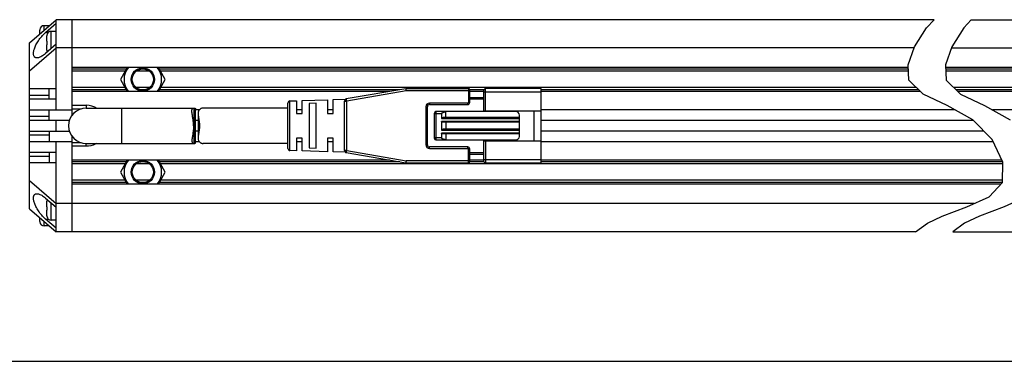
# Model space of a CAD drawing. Header units: millimetres. Extents: x 166 to 637, y 331 to 540.
# Tile 2 of 6: x 238 to 377, y 331 to 379. Entities that reach past the tile are written whole.
import ezdxf

# ---------------------------------------------------------------- set-up
doc = ezdxf.new("R2010")
doc.units = ezdxf.units.MM
doc.header["$LTSCALE"] = 46.255
doc.layers.get('0').update_dxf_attribs({"linetype": 'CONTINUOUS'})
for name, color, linetype in [('00_COMPONENTS', 7, 'CONTINUOUS'), ('_X2_56FE5C42_X0__01_528', 7, 'CONTINUOUS'), ('DRW0001FORMAT', 7, 'CONTINUOUS')]:
    doc.layers.add(name, color=color, linetype=linetype)

msp = doc.modelspace()

# ---------------------------------------------------------------- linework, layer by layer
at = {"color": 4}
for p, q in [((366.06098, 377.85209), (367.11509, 379.00484)), ((372.38357, 379.00484), (371.32946, 377.85209)), ((364.37247, 375.16157), (366.06098, 377.85209)), ((371.32946, 377.85209), (369.64095, 375.16157)), ((363.44873, 372.60428), (364.37247, 375.16157)), ((369.64095, 375.16157), (368.71721, 372.60428)), ((363.56343, 370.46349), (363.44873, 372.60428)), ((368.71721, 372.60428), (368.83191, 370.46349)), ((365.5958, 368.45849), (363.56343, 370.46349)), ((368.83191, 370.46349), (370.86429, 368.45849)), ((368.97962, 366.87894), (365.5958, 368.45849)), ((370.86429, 368.45849), (374.2481, 366.87894)), ((372.61706, 364.84399), (368.97962, 366.87894)), ((374.2481, 366.87894), (377.88554, 364.84399)), ((375.3057, 362.0569), (372.61706, 364.84399)), ((376.84087, 358.86758), (375.3057, 362.0569)), ((376.77965, 355.99849), (376.84087, 358.86758)), ((374.88674, 353.97356), (376.77965, 355.99849)), ((371.76948, 352.53169), (374.88674, 353.97356)), ((380.15522, 353.97356), (377.03796, 352.53169)), ((368.24634, 351.21151), (371.76948, 352.53169)), ((377.03796, 352.53169), (373.51482, 351.21151)), ((366.168, 350.22394), (368.24634, 351.21151)), ((373.51482, 351.21151), (371.43648, 350.22394)), ((364.50125, 349.00484), (366.168, 350.22394)), ((371.43648, 350.22394), (369.76973, 349.00484))]:
    msp.add_line(p, q, dxfattribs=at)
at = {"color": 7}
msp.add_line((166.25456, 330.70304), (637.4826, 330.70304), dxfattribs=at)
at = {"layer": '00_COMPONENTS', "color": 7}
for p, q in [((239.32211, 375.75484), (243.07211, 379.00484)), ((241.57211, 377.18976), (243.07211, 378.48976)), ((243.07211, 366.25484), (243.07211, 379.00484)), ((367.11509, 379.00484), (243.07211, 379.00484)), ((245.32211, 365.50355), (245.32211, 379.00484)), ((372.38357, 379.00484), (495.14955, 379.00484)), ((240.77211, 377.0115), (240.77211, 377.52464)), ((240.77417, 377.60447), (240.7771, 377.60396)), ((242.07211, 378.15484), (241.37211, 378.15484)), ((242.07211, 378.15484), (242.07211, 378.13817)), ((243.07211, 377.35484), (242.37211, 377.35484)), ((239.32211, 352.25484), (239.32211, 375.75484)), ((241.77211, 375.95484), (241.77211, 376.72464)), ((241.77211, 375.95484), (241.7771, 375.95484)), ((241.77417, 376.80447), (241.7771, 376.80396)), ((239.32211, 371.75484), (243.07211, 375.00484)), ((243.07211, 375.51991), (241.57211, 374.21991)), ((241.77211, 374.68503), (241.77211, 375.45484)), ((241.7771, 375.45484), (241.77211, 375.45484)), ((241.7771, 374.60572), (241.77419, 374.6052)), ((364.31586, 375.00484), (243.07211, 375.00484)), ((369.58434, 375.00484), (495.14955, 375.00484)), ((363.46745, 372.25484), (245.32211, 372.25484)), ((252.81068, 371.70484), (245.32211, 371.70484)), ((253.12822, 372.25484), (252.14671, 370.55481)), ((256.28471, 371.70484), (254.35951, 371.70484)), ((258.49751, 370.55481), (257.516, 372.25484)), ((363.49692, 371.70484), (257.83354, 371.70484)), ((492.89955, 372.25484), (368.73594, 372.25484)), ((480.38812, 371.70484), (368.7654, 371.70484)), ((252.14671, 370.55481), (253.12819, 368.85484)), ((257.51603, 368.85484), (258.49751, 370.55481)), ((239.32211, 369.25484), (243.07211, 369.25484)), ((242.07211, 367.75484), (242.07211, 369.25484)), ((252.81065, 369.40484), (245.32211, 369.40484)), ((290.20211, 368.85484), (245.32211, 368.85484)), ((256.28477, 369.40484), (254.35946, 369.40484)), ((364.63654, 369.40484), (257.83357, 369.40484)), ((303.52211, 368.85484), (301.52211, 368.85484)), ((365.19405, 368.85484), (311.62211, 368.85484)), ((480.38809, 369.40484), (369.90502, 369.40484)), ((426.59955, 368.85484), (370.46253, 368.85484)), ((243.07211, 367.75484), (239.32211, 367.75484)), ((239.32211, 366.25484), (245.32211, 366.25484)), ((242.07211, 364.75484), (242.07211, 366.25484)), ((245.32211, 366.90484), (247.32211, 366.90484)), ((245.32211, 366.40484), (246.62623, 366.40484)), ((247.32211, 366.50484), (262.57516, 366.50484)), ((262.76912, 361.64066), (262.76912, 366.36902)), ((263.30078, 366.25484), (262.76912, 366.25484)), ((277.82211, 366.25484), (277.0225, 366.25484)), ((282.22211, 366.25484), (281.42211, 366.25484)), ((370.09519, 366.25484), (311.62211, 366.25484)), ((426.59955, 366.25484), (375.36367, 366.25484)), ((244.93853, 364.75484), (239.32211, 364.75484)), ((243.07211, 363.25484), (243.07211, 364.75484)), ((262.35797, 365.28825), (262.3212, 365.51034)), ((263.13688, 364.75484), (262.76912, 364.75484)), ((372.70307, 364.75484), (311.62211, 364.75484)), ((239.32211, 363.25484), (244.93853, 363.25484)), ((242.07211, 363.25484), (242.07211, 361.75484)), ((263.13688, 363.25484), (262.76912, 363.25484)), ((374.15008, 363.25484), (311.62211, 363.25484)), ((245.32211, 361.75484), (239.32211, 361.75484)), ((243.07211, 349.00484), (243.07211, 361.75484)), ((245.32211, 349.00484), (245.32211, 362.50612)), ((262.32192, 362.50368), (262.29951, 362.36509)), ((263.30079, 361.75484), (262.76912, 361.75484)), ((277.82211, 361.75484), (277.0225, 361.75484)), ((282.22211, 361.75484), (281.42211, 361.75484)), ((375.45109, 361.75484), (311.62211, 361.75484)), ((246.62623, 361.60484), (245.32211, 361.60484)), ((247.32211, 361.10484), (245.32211, 361.10484)), ((247.32211, 361.50484), (262.57516, 361.50484)), ((247.66373, 361.12756), (247.32211, 361.10484)), ((248.78416, 361.50484), (248.60055, 361.4012)), ((239.32211, 360.25484), (243.07211, 360.25484)), ((242.07211, 360.25484), (242.07211, 358.75484)), ((290.20211, 359.15484), (245.32211, 359.15484)), ((253.12822, 359.15484), (252.14671, 357.45481)), ((258.49751, 357.45481), (257.516, 359.15484)), ((303.52211, 359.15484), (301.52211, 359.15484)), ((376.7026, 359.15484), (311.62211, 359.15484)), ((243.07211, 358.75484), (239.32211, 358.75484)), ((252.81068, 358.60484), (245.32211, 358.60484)), ((256.28471, 358.60484), (254.35951, 358.60484)), ((376.83527, 358.60484), (257.83354, 358.60484)), ((239.32211, 356.25484), (243.07211, 353.00484)), ((252.81065, 356.30484), (245.32211, 356.30484)), ((252.14671, 357.45481), (253.12819, 355.75484)), ((256.28477, 356.30484), (254.35946, 356.30484)), ((257.51603, 355.75484), (258.49751, 357.45481)), ((376.78619, 356.30484), (257.83357, 356.30484)), ((376.55188, 355.75484), (245.32211, 355.75484)), ((241.57211, 353.78976), (243.07211, 352.48976)), ((241.77417, 353.40447), (241.7771, 353.40396)), ((239.32211, 352.25484), (243.07211, 349.00484)), ((241.77211, 352.55484), (241.77211, 353.32464)), ((241.77211, 352.55484), (241.7771, 352.55484)), ((241.77211, 351.28503), (241.77211, 352.05484)), ((241.7771, 352.05484), (241.77211, 352.05484)), ((372.79241, 353.00484), (243.07211, 353.00484)), ((240.77211, 350.48503), (240.77211, 350.99817)), ((243.07211, 349.51991), (241.57211, 350.81991)), ((241.7771, 351.20572), (241.77419, 351.2052)), ((243.07211, 350.65484), (242.37211, 350.65484)), ((240.7771, 350.40572), (240.77419, 350.4052)), ((242.07211, 349.85484), (241.37211, 349.85484)), ((242.07211, 349.8715), (242.07211, 349.85484)), ((364.50125, 349.00484), (243.07211, 349.00484)), ((369.76973, 349.00484), (495.14955, 349.00484))]:
    msp.add_line(p, q, dxfattribs=at)
at = {"layer": '00_COMPONENTS', "color": 4}
for p, q in [((241.37211, 377.5315), (241.37211, 378.15484)), ((241.57211, 377.18976), (241.96169, 377.18976)), ((242.37211, 374.91325), (242.37211, 377.35484)), ((252.98388, 372.00484), (245.32211, 372.00484)), ((255.70476, 372.00484), (254.93946, 372.00484)), ((363.48085, 372.00484), (257.66034, 372.00484)), ((480.56132, 372.00484), (368.74933, 372.00484)), ((252.98385, 369.10484), (245.32211, 369.10484)), ((255.70492, 369.10484), (254.93388, 369.10484)), ((291.65211, 369.10484), (257.66037, 369.10484)), ((303.52211, 369.10484), (301.52211, 369.10484)), ((364.94063, 369.10484), (311.62211, 369.10484)), ((426.59955, 369.10484), (370.20912, 369.10484)), ((239.32211, 368.34062), (242.07211, 368.34062)), ((247.32211, 366.90484), (247.32211, 366.50484)), ((252.32211, 366.50484), (252.32211, 361.50484)), ((262.57516, 361.50484), (262.57516, 366.50484)), ((239.32211, 365.34062), (242.07211, 365.34062)), ((242.07211, 362.66905), (239.32211, 362.66905)), ((247.32211, 361.10484), (247.32211, 361.50484)), ((242.07211, 359.66905), (239.32211, 359.66905)), ((252.98388, 358.90484), (245.32211, 358.90484)), ((255.70476, 358.90484), (254.93946, 358.90484)), ((291.65211, 358.90484), (257.66034, 358.90484)), ((303.52211, 358.90484), (301.52211, 358.90484)), ((376.82294, 358.90484), (311.62211, 358.90484)), ((252.98385, 356.00484), (245.32211, 356.00484)), ((255.70492, 356.00484), (254.93388, 356.00484)), ((376.77979, 356.00484), (257.66037, 356.00484)), ((242.37211, 350.65484), (242.37211, 353.09643)), ((241.57211, 350.81991), (241.96169, 350.81991)), ((241.37211, 349.85484), (241.37211, 350.47817))]:
    msp.add_line(p, q, dxfattribs=at)
at = {"layer": '00_COMPONENTS', "color": 7}
for points in [[(240.36052, 373.60471), (240.29014, 373.60888), (240.21486, 373.62227), (240.14754, 373.64488), (240.08799, 373.67677), (240.03562, 373.71611), (239.99047, 373.76272), (239.9525, 373.81678), (239.92109, 373.877), (239.89616, 373.94317), (239.87778, 374.0155), (239.86557, 374.0933), (239.85941, 374.17641), (239.85943, 374.26498), (239.86561, 374.35879), (239.87785, 374.45777), (239.89625, 374.56197), (239.92121, 374.67139), (239.95265, 374.78606), (239.99064, 374.90594), (240.03582, 375.03084), (240.08822, 375.16097), (240.1478, 375.29611), (240.21515, 375.43541), (240.29045, 375.57928), (240.3735, 375.72731), (240.4643, 375.87752), (240.56323, 376.03035), (240.66989, 376.18534), (240.78308, 376.33911), (240.90329, 376.49195), (241.03001, 376.64356), (241.16053, 376.78958), (241.29393, 376.92856), (241.43113, 377.06196), (241.57211, 377.18976)], [(240.7771, 377.60396), (240.77557, 377.59081), (240.77433, 377.57764), (240.77336, 377.56444), (240.77267, 377.5512), (240.77225, 377.53794), (240.77211, 377.52464)], [(241.7771, 376.80396), (241.77557, 376.79081), (241.77433, 376.77764), (241.77336, 376.76444), (241.77267, 376.7512), (241.77225, 376.73794), (241.77211, 376.72464)], [(241.7771, 375.95484), (241.77547, 375.87157), (241.77449, 375.78828), (241.77417, 375.70496)], [(241.77417, 375.70496), (241.77449, 375.62161), (241.77547, 375.53824), (241.7771, 375.45484)], [(241.77211, 374.68503), (241.77226, 374.67165), (241.77267, 374.65834), (241.77337, 374.64509), (241.77434, 374.6319), (241.77558, 374.61877), (241.7771, 374.60572)], [(241.57211, 374.21991), (241.43107, 374.1033), (241.29383, 373.99886), (241.16038, 373.90659), (241.02982, 373.82637), (240.90305, 373.75831), (240.7828, 373.7028), (240.66959, 373.66039), (240.5629, 373.63052), (240.46396, 373.6119), (240.37317, 373.60476), (240.36052, 373.60471)], [(262.25193, 366.10599), (262.25195, 366.11362), (262.25313, 366.15966), (262.25634, 366.20278), (262.2616, 366.24297), (262.26889, 366.28024), (262.2784, 366.31456), (262.29016, 366.34592), (262.30414, 366.37435), (262.32049, 366.39989), (262.33924, 366.42256), (262.36036, 366.44239), (262.38388, 366.45937), (262.4098, 366.47356), (262.43811, 366.48502), (262.46881, 366.4938), (262.50188, 366.49998), (262.53733, 366.50364), (262.57516, 366.50484)], [(262.3212, 365.51034), (262.29875, 365.6491), (262.28869, 365.71541), (262.27955, 365.77957), (262.27133, 365.84149), (262.26447, 365.90104), (262.259, 365.95822), (262.25488, 366.01288), (262.25252, 366.06472), (262.25193, 366.10599)], [(262.57516, 366.50484), (262.60122, 366.50426), (262.62549, 366.5025), (262.64796, 366.49948), (262.66869, 366.49513), (262.68763, 366.4894), (262.70459, 366.48227), (262.71952, 366.47372), (262.73246, 366.46371), (262.74342, 366.45233), (262.75232, 366.43964), (262.75923, 366.42561), (262.76431, 366.41021), (262.76762, 366.39353), (262.76909, 366.37552), (262.76918, 366.36902)], [(262.47911, 364.00484), (262.47837, 364.09517), (262.47637, 364.18532), (262.47311, 364.27515), (262.46851, 364.36456), (262.46266, 364.45342), (262.45574, 364.54163), (262.44773, 364.62909), (262.43866, 364.71567), (262.42883, 364.80124), (262.41823, 364.88568), (262.40688, 364.96889), (262.39514, 365.05085), (262.38299, 365.13149), (262.35797, 365.28825)], [(262.47911, 364.00484), (262.47842, 363.91461), (262.47643, 363.82481), (262.47315, 363.73542), (262.46858, 363.64635), (262.4628, 363.55769), (262.45589, 363.46979), (262.44791, 363.38265), (262.43895, 363.29626), (262.42914, 363.21097), (262.41857, 363.12682), (262.40734, 363.04377), (262.39562, 362.96207), (262.38349, 362.88168), (262.37109, 362.80264)], [(262.29951, 362.36509), (262.28937, 362.29884), (262.28013, 362.2347), (262.27193, 362.17267), (262.26494, 362.11302), (262.2593, 362.05572), (262.25514, 362.00081), (262.25264, 361.94871), (262.25188, 361.90368)], [(262.25188, 361.90368), (262.253, 361.85315), (262.25606, 361.8097), (262.26117, 361.76917), (262.2684, 361.73157), (262.27782, 361.69692), (262.28949, 361.66527), (262.30346, 361.63658), (262.31977, 361.61078), (262.33848, 361.5879), (262.35964, 361.56791), (262.38319, 361.55073), (262.40916, 361.5364), (262.43756, 361.52487), (262.46836, 361.51598), (262.50156, 361.50964), (262.53716, 361.50593), (262.57516, 361.50484)], [(262.37109, 362.80264), (262.34616, 362.64967), (262.32192, 362.50368)], [(248.60055, 361.4012), (248.30295, 361.27574), (247.99068, 361.18453), (247.66373, 361.12756)], [(262.57516, 361.50484), (262.59877, 361.50523), (262.62097, 361.50668), (262.64173, 361.5092), (262.66106, 361.51276), (262.67889, 361.51738), (262.69511, 361.52314), (262.70972, 361.53008), (262.72272, 361.53816), (262.73404, 361.54736), (262.74369, 361.55767), (262.75174, 361.5691), (262.75823, 361.58167), (262.76316, 361.59527), (262.76661, 361.61001), (262.7686, 361.62618), (262.76912, 361.64065)], [(241.57211, 350.81991), (241.43113, 350.94772), (241.29393, 351.08111), (241.16053, 351.22009), (241.03001, 351.36611), (240.90329, 351.51772), (240.78308, 351.67057), (240.66989, 351.82433), (240.56323, 351.97932), (240.4643, 352.13216), (240.3735, 352.28236), (240.29045, 352.43039), (240.21515, 352.57426), (240.1478, 352.71357), (240.08822, 352.84871), (240.03582, 352.97883), (239.99064, 353.10373), (239.95265, 353.22361), (239.92121, 353.33828), (239.89625, 353.4477), (239.87785, 353.55191), (239.86561, 353.65088), (239.85943, 353.74469), (239.85941, 353.83326), (239.86557, 353.91637), (239.87778, 353.99417), (239.89616, 354.0665), (239.92109, 354.13268), (239.9525, 354.19289), (239.99047, 354.24695), (240.03562, 354.29356), (240.08799, 354.3329), (240.14754, 354.36479), (240.21486, 354.38741), (240.29014, 354.4008), (240.36052, 354.40496)], [(240.36052, 354.40496), (240.37317, 354.40491), (240.46396, 354.39777), (240.5629, 354.37915), (240.66959, 354.34929), (240.7828, 354.30688), (240.90305, 354.25136), (241.02982, 354.18331), (241.16038, 354.10308), (241.29383, 354.01081), (241.43107, 353.90637), (241.57211, 353.78976)], [(241.7771, 353.40396), (241.77557, 353.39081), (241.77433, 353.37764), (241.77336, 353.36444), (241.77267, 353.3512), (241.77225, 353.33794), (241.77211, 353.32464)], [(241.7771, 352.55484), (241.77547, 352.47157), (241.77449, 352.38828), (241.77417, 352.30496)], [(241.77417, 352.30496), (241.77449, 352.22161), (241.77547, 352.13824), (241.7771, 352.05484)], [(241.77211, 351.28503), (241.77226, 351.27165), (241.77267, 351.25834), (241.77337, 351.24509), (241.77434, 351.2319), (241.77558, 351.21877), (241.7771, 351.20572)], [(240.77211, 350.48503), (240.77226, 350.47165), (240.77267, 350.45834), (240.77337, 350.44509), (240.77434, 350.4319), (240.77558, 350.41877), (240.7771, 350.40572)]]:
    msp.add_lwpolyline(points, dxfattribs=at)
for centre, radius in [((255.32211, 370.55481), 1.65), ((255.32211, 370.55481), 1.5), ((255.32211, 357.45481), 1.65), ((255.32211, 357.45481), 1.5)]:
    msp.add_circle(centre, radius, dxfattribs=at)
for centre, radius, start, end in [((241.37211, 377.55484), 0.6, 90, 175.2545596), ((242.37211, 376.75484), 0.6, 90, 175.2545596), ((242.37211, 374.65484), 0.6, 184.7454404, 201.8749074), ((255.32211, 370.55481), 2.65578, 140.1845643, 219.8141529), ((255.32211, 370.55481), 2.65578, 320.1858471, 39.8154357), ((247.32211, 364.00484), 2.5, 90, 270), ((247.32211, 364.00484), 2.9, 57.4918792, 90), ((255.32211, 357.45481), 2.65578, 140.1845643, 219.8141529), ((255.32211, 357.45481), 2.65578, 320.1858471, 39.8154357), ((242.37211, 353.35484), 0.6, 158.1250926, 175.2545596), ((242.37211, 351.25484), 0.6, 184.7454404, 270), ((241.37211, 350.45484), 0.6, 184.7454404, 270)]:
    msp.add_arc(centre, radius, start, end, dxfattribs=at)
at = {"layer": '_X2_56FE5C42_X0__01_528', "color": 7}
for p, q in [((292.49681, 369.25047), (284.07114, 367.79777)), ((292.54781, 369.25484), (301.32211, 369.25484)), ((301.52211, 367.30484), (301.52211, 369.05484)), ((303.52211, 366.12984), (303.52211, 369.05484)), ((311.62211, 369.25484), (303.72211, 369.25484)), ((311.62211, 358.75484), (311.62211, 369.25484)), ((276.11274, 367.51392), (277.0225, 367.54235)), ((277.0225, 367.54235), (277.0225, 365.75498)), ((277.82211, 367.56734), (281.42211, 367.67984)), ((277.82211, 365.75484), (277.82211, 367.56734)), ((281.42211, 367.67984), (281.42211, 365.75497)), ((282.22211, 367.70484), (283.96775, 367.75939)), ((282.22211, 365.75484), (282.22211, 367.70484)), ((283.82211, 360.50753), (283.82211, 367.50214)), ((301.52211, 368.00484), (303.52211, 368.00484)), ((275.82211, 366.50484), (263.82211, 366.50484)), ((275.82211, 360.79548), (275.82211, 367.21419)), ((279.8221, 367.17929), (278.8221, 367.14371)), ((278.82211, 367.14371), (278.82211, 360.86611)), ((279.82211, 360.83038), (279.82211, 367.17929)), ((295.52211, 361.30484), (295.52211, 366.70484)), ((295.82211, 367.00484), (301.22211, 367.00484)), ((308.02211, 366.00484), (296.72211, 366.00484)), ((298.12211, 365.15484), (298.12211, 366.00484)), ((303.52211, 366.12984), (311.62211, 366.12984)), ((304.62211, 366.12984), (304.62211, 366.00484)), ((310.62211, 361.87984), (310.62211, 366.12984)), ((263.13688, 365.72366), (263.13688, 362.28601)), ((277.02249, 365.75484), (277.8221, 365.75484)), ((281.4221, 365.75484), (282.2221, 365.75484)), ((296.52211, 362.20484), (296.52211, 365.80484)), ((297.52211, 365.70484), (297.52211, 365.05484)), ((297.52211, 364.60484), (297.52211, 363.40484)), ((308.52211, 365.15484), (297.82211, 365.15484)), ((308.52211, 364.50484), (297.82211, 364.50484)), ((298.12211, 364.50484), (298.12211, 363.50484)), ((308.52211, 362.50484), (308.52211, 365.50484)), ((308.52211, 363.50484), (297.82211, 363.50484)), ((277.0225, 362.25484), (277.0225, 360.46732)), ((277.8221, 362.25484), (277.0225, 362.25484)), ((277.82211, 360.44234), (277.82211, 362.2547)), ((282.2221, 362.25484), (281.4221, 362.25484)), ((281.42211, 362.25484), (281.42211, 360.32984)), ((282.22211, 360.30484), (282.22211, 362.25471)), ((296.72211, 362.00484), (308.02211, 362.00484)), ((297.52211, 362.95484), (297.52211, 362.30484)), ((308.52211, 362.85484), (297.82211, 362.85484)), ((298.12211, 362.02199), (298.09111, 362.0259)), ((298.12211, 362.85484), (298.12211, 362.00484)), ((303.52211, 358.95484), (303.52211, 361.87984)), ((303.52211, 361.87984), (311.62211, 361.87984)), ((304.62211, 362.00484), (304.62211, 361.87984)), ((275.82211, 361.50484), (263.82211, 361.50484)), ((277.0225, 360.46732), (276.11274, 360.49575)), ((281.42211, 360.32984), (277.82211, 360.44234)), ((278.8221, 360.86611), (279.8221, 360.83038)), ((301.22211, 361.00484), (295.82211, 361.00484)), ((301.52211, 358.95484), (301.52211, 360.70484)), ((283.96777, 360.25028), (282.22211, 360.30484)), ((284.07114, 360.2119), (292.49679, 358.7592)), ((301.52211, 360.00484), (303.52211, 360.00484)), ((292.54778, 358.75484), (301.32211, 358.75484)), ((303.72211, 358.75484), (311.62211, 358.75484))]:
    msp.add_line(p, q, dxfattribs=at)
at = {"layer": '_X2_56FE5C42_X0__01_528', "color": 4}
for p, q in [((292.54778, 368.95484), (284.12211, 367.50213)), ((292.49681, 369.25047), (292.54778, 368.95484)), ((292.54778, 368.95484), (292.54781, 369.25484)), ((301.52211, 368.95484), (292.54778, 368.95484)), ((301.32211, 369.25484), (301.32211, 367.30484)), ((311.62211, 368.75484), (303.52211, 368.75484)), ((303.72211, 366.12984), (303.72211, 369.25484)), ((276.11274, 360.49575), (276.11274, 367.51392)), ((283.82211, 367.50213), (284.12211, 367.50213)), ((284.12211, 367.50213), (284.07114, 367.79777)), ((284.12211, 360.50754), (284.12211, 367.50213)), ((301.32211, 367.30484), (301.52211, 367.30484)), ((301.52211, 367.80484), (303.52211, 367.80484)), ((295.32211, 366.70484), (295.32211, 361.30484)), ((295.32211, 366.70484), (295.52211, 366.70484)), ((295.82211, 367.20484), (295.82211, 367.00484)), ((301.22211, 367.20484), (295.82211, 367.20484)), ((296.72211, 366.00484), (296.72211, 362.00484)), ((301.22211, 367.00484), (301.22211, 367.20484)), ((297.52211, 365.70484), (296.52211, 365.70484)), ((297.52211, 365.05484), (308.52211, 365.05484)), ((308.52211, 364.60484), (297.52211, 364.60484)), ((297.52211, 363.40484), (308.52211, 363.40484)), ((297.52211, 362.30484), (296.52211, 362.30484)), ((308.52211, 362.95484), (297.52211, 362.95484)), ((303.72211, 361.87984), (303.72211, 358.75484)), ((284.12211, 360.50754), (283.82211, 360.50753)), ((284.07114, 360.2119), (284.12211, 360.50754)), ((284.12211, 360.50754), (292.54778, 359.05484)), ((295.32211, 361.30484), (295.52211, 361.30484)), ((295.82211, 360.80484), (295.82211, 361.00484)), ((295.82211, 360.80484), (301.22211, 360.80484)), ((301.22211, 360.80484), (301.22211, 361.00484)), ((301.32211, 358.75484), (301.32211, 360.70484)), ((301.52211, 360.70484), (301.32211, 360.70484)), ((292.54778, 359.05484), (292.49679, 358.7592)), ((292.54778, 358.75484), (292.54778, 359.05484)), ((301.52211, 359.05484), (292.54778, 359.05484)), ((301.52211, 360.20484), (303.52211, 360.20484)), ((303.52211, 359.25484), (311.62211, 359.25484))]:
    msp.add_line(p, q, dxfattribs=at)
at = {"layer": '_X2_56FE5C42_X0__01_528', "color": 7}
for points in [[(263.82202, 366.50484), (263.7941, 366.50386), (263.7474, 366.49846), (263.69449, 366.48789), (263.63696, 366.47207), (263.57927, 366.45108), (263.5217, 366.425), (263.46397, 366.39379), (263.40974, 366.35752), (263.3597, 366.31629), (263.31315, 366.27013), (263.27173, 366.21891), (263.23579, 366.16317), (263.20498, 366.10254), (263.17977, 366.03514), (263.15997, 365.96067), (263.14578, 365.87885), (263.13826, 365.78703), (263.13733, 365.72366)], [(297.52211, 365.70484), (297.52239, 365.71338), (297.52353, 365.72208), (297.52553, 365.73095), (297.52837, 365.74004), (297.53207, 365.7493), (297.53665, 365.75854), (297.54213, 365.76774), (297.5485, 365.77692), (297.55567, 365.786), (297.56367, 365.79495), (297.57248, 365.80379), (297.58204, 365.81248), (297.59232, 365.82101), (297.60335, 365.8294), (297.61509, 365.83763), (297.62752, 365.84572), (297.64066, 365.85366), (297.65451, 365.86146), (297.66905, 365.86912), (297.68429, 365.87663), (297.70025, 365.88401), (297.71692, 365.89124), (297.7343, 365.89832), (297.75242, 365.90526), (297.77128, 365.91204), (297.79087, 365.91868), (297.81125, 365.92515), (297.83241, 365.93147), (297.85435, 365.93762), (297.87713, 365.94358), (297.90073, 365.94937), (297.92516, 365.95496), (297.95049, 365.96035), (297.97672, 365.96552), (298.00384, 365.97048), (298.03193, 365.97518), (298.06102, 365.9796), (298.09108, 365.98377), (298.12211, 365.98768)], [(263.13733, 365.72366), (263.13811, 365.68335), (263.14464, 365.56841), (263.15682, 365.4432), (263.17604, 365.30712), (263.20091, 365.16059), (263.22625, 365.00682), (263.2521, 364.84632), (263.27843, 364.67972), (263.29984, 364.51106), (263.31456, 364.34236), (263.32437, 364.17335), (263.32928, 364.00484)], [(297.82211, 365.15484), (297.80395, 365.15461), (297.78642, 365.15409), (297.76951, 365.15329), (297.75323, 365.15218), (297.73758, 365.15079), (297.72249, 365.14917), (297.70797, 365.14733), (297.69401, 365.14526), (297.68058, 365.143), (297.66766, 365.14056), (297.65525, 365.13793), (297.64334, 365.13514), (297.63199, 365.13224), (297.62113, 365.12917), (297.61056, 365.12584), (297.60022, 365.12227), (297.59018, 365.11844), (297.58042, 365.11418), (297.57081, 365.10939), (297.56148, 365.10417), (297.55285, 365.09867), (297.54485, 365.09316), (297.53756, 365.08737), (297.53157, 365.08071), (297.52711, 365.07296), (297.52395, 365.06434), (297.52211, 365.05484)], [(297.82211, 364.50484), (297.80434, 364.50503), (297.78715, 364.50551), (297.77052, 364.50627), (297.75448, 364.50734), (297.73902, 364.50869), (297.72408, 364.51027), (297.70967, 364.51208), (297.69579, 364.51413), (297.6824, 364.51636), (297.66949, 364.51876), (297.65707, 364.52136), (297.64513, 364.5241), (297.6337, 364.52695), (297.62273, 364.52995), (297.61208, 364.53322), (297.60169, 364.53674), (297.59162, 364.54053), (297.5818, 364.54478), (297.57206, 364.54962), (297.56257, 364.55492), (297.55376, 364.56047), (297.54555, 364.566), (297.53802, 364.57179), (297.53185, 364.57851), (297.52725, 364.58636), (297.524, 364.59514), (297.52211, 364.60484)], [(263.32928, 364.00484), (263.32444, 363.83707), (263.3147, 363.66868), (263.30005, 363.50046), (263.27872, 363.33214), (263.25248, 363.16574), (263.22667, 363.00531), (263.2013, 362.85147), (263.17636, 362.70474), (263.15706, 362.56841), (263.14479, 362.44287), (263.13815, 362.32754), (263.13733, 362.28601)], [(297.82211, 363.50484), (297.80395, 363.50461), (297.78642, 363.50409), (297.76951, 363.50329), (297.75323, 363.50218), (297.73758, 363.50079), (297.72249, 363.49917), (297.70797, 363.49733), (297.69401, 363.49526), (297.68058, 363.493), (297.66766, 363.49056), (297.65525, 363.48793), (297.64334, 363.48514), (297.63199, 363.48224), (297.62113, 363.47917), (297.61056, 363.47584), (297.60022, 363.47227), (297.59018, 363.46844), (297.58042, 363.46418), (297.57081, 363.45939), (297.56148, 363.45417), (297.55285, 363.44867), (297.54485, 363.44316), (297.53756, 363.43737), (297.53157, 363.43071), (297.52711, 363.42296), (297.52395, 363.41434), (297.52211, 363.40484)], [(263.13733, 362.28601), (263.13822, 362.22353), (263.1457, 362.13147), (263.15988, 362.04944), (263.17968, 361.97481), (263.20491, 361.90728), (263.23576, 361.84655), (263.27176, 361.79071), (263.31328, 361.73941), (263.35994, 361.69316), (263.41013, 361.65187), (263.46452, 361.61555), (263.52244, 361.58431), (263.58019, 361.55823), (263.63804, 361.53725), (263.69572, 361.52148), (263.74872, 361.51101), (263.79541, 361.50572), (263.82198, 361.50484)], [(297.82211, 362.85484), (297.80434, 362.85503), (297.78715, 362.85551), (297.77052, 362.85627), (297.75448, 362.85734), (297.73902, 362.85869), (297.72408, 362.86027), (297.70967, 362.86208), (297.69579, 362.86413), (297.6824, 362.86636), (297.66949, 362.86876), (297.65707, 362.87136), (297.64513, 362.8741), (297.6337, 362.87695), (297.62273, 362.87995), (297.61208, 362.88322), (297.60169, 362.88674), (297.59162, 362.89053), (297.5818, 362.89478), (297.57206, 362.89962), (297.56257, 362.90492), (297.55376, 362.91047), (297.54555, 362.916), (297.53802, 362.92179), (297.53185, 362.92851), (297.52725, 362.93636), (297.524, 362.94514), (297.52211, 362.95484)], [(298.09111, 362.0259), (298.06108, 362.03006), (298.03201, 362.03448), (298.00394, 362.03918), (297.97683, 362.04413), (297.95063, 362.0493), (297.92531, 362.05468), (297.90089, 362.06027), (297.8773, 362.06605), (297.85454, 362.07201), (297.8326, 362.07815), (297.81145, 362.08446), (297.79107, 362.09093), (297.77147, 362.09756), (297.75261, 362.10435), (297.73448, 362.11128), (297.71709, 362.11836), (297.70042, 362.12559), (297.68445, 362.13296), (297.6692, 362.14048), (297.65465, 362.14813), (297.64079, 362.15594), (297.62763, 362.16388), (297.61519, 362.17197), (297.60345, 362.1802), (297.59243, 362.18858), (297.58215, 362.1971), (297.57261, 362.20576), (297.56382, 362.21456), (297.55584, 362.22348), (297.54864, 362.23255), (297.54225, 362.24174), (297.53674, 362.25096), (297.53214, 362.26023), (297.52841, 362.26953), (297.52554, 362.27866), (297.52354, 362.28756), (297.52239, 362.29628), (297.52211, 362.30484)]]:
    msp.add_lwpolyline(points, dxfattribs=at)
for centre, radius, start, end in [((292.54778, 368.95484), 0.3, 89.9914321, 99.7825102), ((301.32211, 369.05484), 0.2, 0, 90), ((303.72211, 369.05484), 0.2, 90.0000001, 180.0001264), ((276.12211, 367.21406), 0.3, 91.7900492, 179.9472874), ((284.12211, 367.50213), 0.3, 99.7867878, 179.9999988), ((301.22211, 367.30484), 0.3, 270.000001, 359.9999988), ((295.82211, 366.70484), 0.3, 90.0000008, 180), ((296.72211, 365.80484), 0.2, 90.0000001, 180), ((308.02211, 365.50484), 0.5, 0, 89.9999997), ((296.72211, 362.20484), 0.2, 180, 269.9999992), ((308.02211, 362.50484), 0.5, 270, 0), ((276.12211, 360.79561), 0.3, 180.0527126, 268.2099508), ((284.12211, 360.50754), 0.3, 180.0062155, 260.2176628), ((295.82211, 361.30484), 0.3, 180.0000012, 269.9999999), ((301.22211, 360.70484), 0.3, 0.0000012, 89.9999993), ((301.32211, 358.95484), 0.2, 270, 359.9999991), ((303.72211, 358.95484), 0.2, 179.9998736, 269.9999992), ((292.54778, 359.05484), 0.3, 260.2090251, 270.0001031)]:
    msp.add_arc(centre, radius, start, end, dxfattribs=at)
at = {"layer": '_X2_56FE5C42_X0__01_528', "color": 4}
for centre, radius, start, end in [((301.22211, 367.30484), 0.1, 270, 0), ((295.82211, 366.70484), 0.49999, 90, 180), ((295.82211, 361.30484), 0.49999, 180, 269.9999997), ((301.22211, 360.70484), 0.1, 0, 90)]:
    msp.add_arc(centre, radius, start, end, dxfattribs=at)
at = {"layer": 'DRW0001FORMAT', "color": 7}
msp.add_line((166.25456, 330.70304), (637.4826, 330.70304), dxfattribs=at)

doc.saveas('drawing.dxf')
